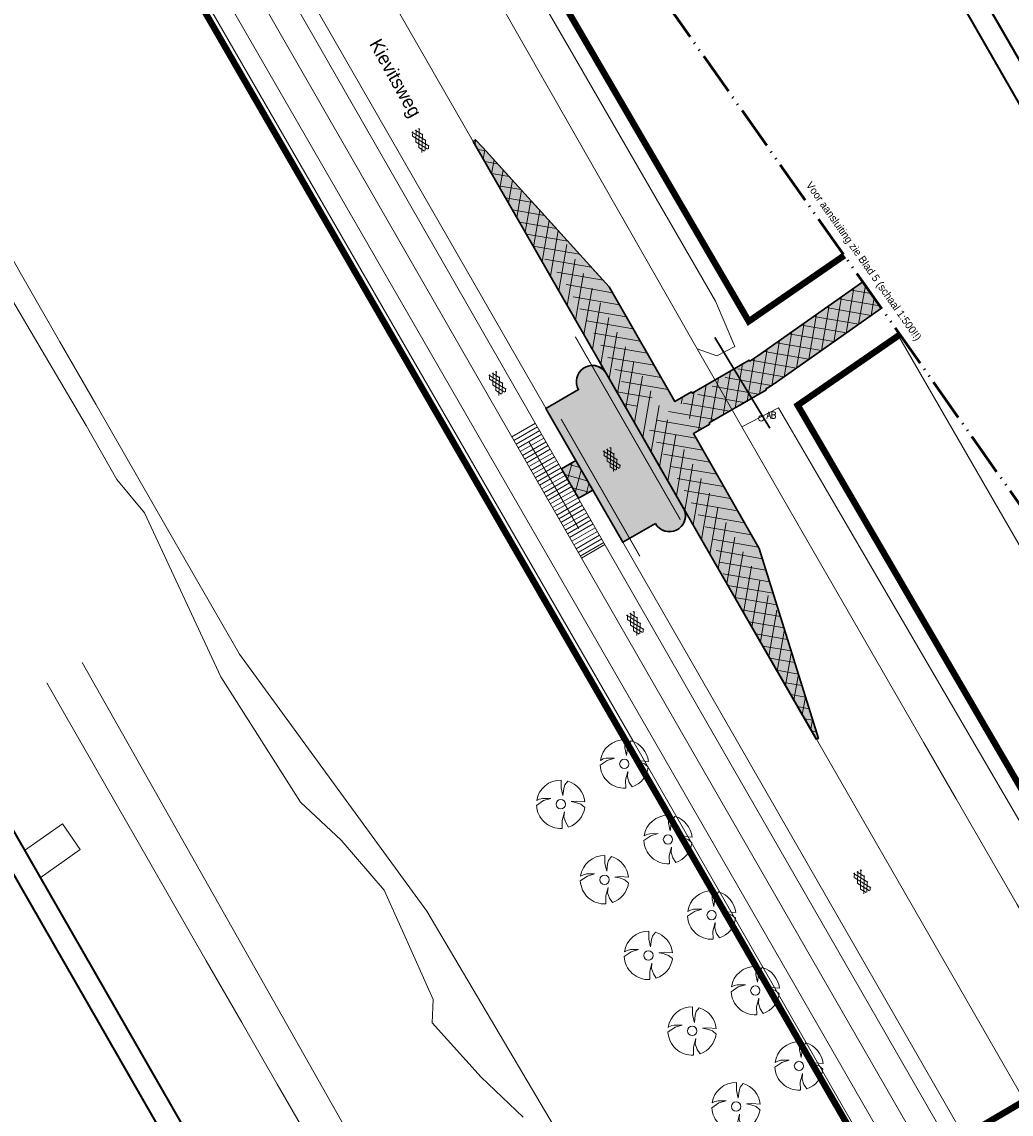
# Model space of a CAD drawing. Header units: metres. Extents: x 148737 to 148951, y 485553 to 485794.
# Tile 5 of 7: x 148787 to 148879, y 485637 to 485739. Entities that reach past the tile are written whole.
import ezdxf

# ---------------------------------------------------------------- set-up
doc = ezdxf.new("R2010")
doc.units = ezdxf.units.M
doc.header["$MEASUREMENT"] = 0
for name, pattern in [('0.30-2.70 (0.10)', [3, 0.3, -2.7]), ('3-3 (0.10)', [6, -3, 3]), ('bladgr', [6.12, 4, -0.66, 0.07, -0.66, 0.07, -0.66]), ('DGN Style 2', [7.287719, 4.372632, -2.915088])]:
    doc.linetypes.add(name, pattern=pattern)
for name, color, linetype, lineweight in [('BWR-alg-topografie', 7, 'Continuous', 13), ('BWR-best-situatie', 2, 'Continuous', 13), ('BWR-nieuw-belijning-030-270 streep dik 100', 51, '0.30-2.70 (0.10)', 0), ('BWR-nieuw-belijning-3-3 streep dik 100', 51, '3-3 (0.10)', 0), ('BWR-verw-asfalt zagen_GV', 6, 'zaagsnede', 30), ('BWR-verw-hekwerk_GV', 214, 'hekwerkv', 30), ('BWR-verw-situatie', 214, 'DGN Style 2', 13), ('TOP-L-topo objecten punt', 7, 'Continuous', 0), ('TOP-L-topo objecten vlak', 7, 'Continuous', 0), ('TOP-L-water beschoeiing', 7, 'Continuous', 0), ('TOP-T-topo huisnummering naamgeving', 7, 'Continuous', 0), ('WVB-alg-bladgrens', 2, 'bladgr', 53), ('WVB-alg-onderhoek', 7, 'Continuous', 30), ('WVB-alg-werkgrens', 6, 'Continuous', 53), ('WVB-raster-20%', 254, 'Continuous', 30), ('WVB-tekst-dik 035', 1, 'Continuous', 40)]:
    doc.layers.add(name, color=color, linetype=linetype, lineweight=lineweight)
doc.styles.add('Style-INTL_ISO', font='INTL_ISO.shx')
doc.styles.add('Style-STANDARD', font='STANDARD.shx')
doc.styles.add('Style-WORKING', font='WORKING.shx')
doc.linetypes.add('hekwerkv', pattern='A,0,[3,dgnlstyle-CivielV8i.shx,S=0.007937,R=0,X=0,Y=0],-1.2,[9,dgnlstyle-CivielV8i.shx,S=0.006349,R=0,X=0,Y=0],-1.2,6', length=8.4)
doc.linetypes.add('zaagsnede', pattern='A,-0.15,[15,dgnlstyle-CivielV8i.shx,S=0.002381,R=0,X=0,Y=0],-0.15', length=0.3)

# ---------------------------------------------------------------- blocks, each defined once
blk = doc.blocks.new('BBOOM')
at = {"layer": 'BWR-best-situatie'}
for p, q in [((0.016, 0.603), (0.016, 0.9)), ((0.016, 0.804), (0.016, 0.871)), ((0.26, 0.861), (0.15, 0.72)), ((0.083, 0.318), (0.016, 0.603)), ((0.116, 0.586), (0.083, 0.318)), ((0.15, 0.72), (0.116, 0.586)), ((-0.9, -0.042), (-0.637, 0.135)), ((-0.787, 0.185), (-0.89, 0.134)), ((-0.67, 0.217), (-0.787, 0.185)), ((-0.368, 0.218), (-0.67, 0.217)), ((-0.637, 0.135), (-0.368, 0.218)), ((0.384, 0.1), (0.586, 0.117)), ((0.551, 0.067), (0.384, 0.1)), ((0.752, 0), (0.551, 0.067)), ((0.586, 0.117), (0.895, 0.092)), ((0.89, -0.121), (0.752, 0)), ((0.133, -0.283), (0.05, -0.603)), ((0.116, -0.484), (0.133, -0.283)), ((0.05, -0.603), (0.051, -0.899)), ((0.184, -0.685), (0.116, -0.484)), ((0.293, -0.851), (0.184, -0.685))]:
    blk.add_line(p, q, dxfattribs=at)
blk.add_circle((0, 0), 0.174, dxfattribs=at)
for start, end in [(88.9495, 171.4867), (5.8447, 73.1614), (182.6375, 273.2485), (289.0687, 352.197)]:
    blk.add_arc((-0.001, 0), 0.9, start, end, dxfattribs=at)
blk = doc.blocks.new('11')
at = {"layer": 'TOP-L-topo objecten punt', "color": 7, "linetype": 'Continuous', "lineweight": 0}
blk.add_circle((0, 0), 0.25, dxfattribs=at)
at = {"layer": 'TOP-L-topo objecten punt', "color": 7, "linetype": 'Continuous', "lineweight": 0, "style": 'Style-STANDARD'}
blk.add_text('AB', height=0.6, dxfattribs=at).set_placement((0.483, 0))
blk = doc.blocks.new('ASFALT')
at = {"layer": 'BWR-alg-topografie'}
for p, q in [((1.14, 0.74), (0, 0.08)), ((0.54, 0.74), (0, 0.43)), ((1.48, -0.17), (0, 0.69)), ((0.88, -0.16), (0, 0.35)), ((0.28, -0.16), (0, 0)), ((1.74, 0.74), (0.18, -0.16)), ((2.08, -0.16), (0.52, 0.74)), ((2.11, 0.61), (0.78, -0.16)), ((2.11, 0.17), (1.12, 0.74)), ((2.11, 0.26), (1.38, -0.16)), ((2.11, 0.51), (1.73, 0.74)), ((2.11, -0.09), (1.98, -0.16))]:
    blk.add_line(p, q, dxfattribs=at)

msp = doc.modelspace()

# ---------------------------------------------------------------- hatches: boundary and pattern name
at = {"layer": 'WVB-raster-20%', "extrusion": (0, 0, -1)}
msp.add_hatch(color=256, dxfattribs=at).paths.add_polyline_path([(-148855.65, 485707.67, 0.022579), (-148854.89, 485707.18), (-148854.85, 485707.25), (-148849.54, 485704.18), (-148849.47, 485704.31), (-148847.93, 485703.41), (-148841.81, 485714.08), (-148830.08, 485727.02), (-148829.39, 485727.75), (-148829.25, 485727.62), (-148829.18, 485727.58), (-148851.4, 485688.85), (-148861.08, 485672.05), (-148861.28, 485672.11), (-148855.77, 485689.76), (-148849.65, 485700.43), (-148851.18, 485701.32), (-148851.12, 485701.44), (-148856.44, 485704.51), (-148856.4, 485704.58, -0.022579), (-148857.38, 485705.21), (-148867.13, 485712.09), (-148865.4, 485714.54)])
at = {"layer": 'WVB-raster-20%'}
msp.add_hatch(color=256, dxfattribs=at).paths.add_polyline_path([(148846.12, 485692.07, 0.925789), (148848.82, 485693.36), (148848.71, 485693.55), (148841.56, 485706), (148841.56, 485706), (148841.46, 485706.19, 0.930846), (148838.97, 485704.52), (148835.94, 485702.78), (148835.94, 485702.78), (148843.08, 485690.33)])

# ---------------------------------------------------------------- linework, layer by layer
at = {"layer": 'BWR-nieuw-belijning-030-270 streep dik 100', "color": 7, "linetype": '0.30-2.70 (0.10)', "const_width": 0.1, "flags": 128}
msp.add_lwpolyline([(148834.35, 485699.69), (148839, 485691.6)], dxfattribs=at)
at = {"layer": 'BWR-nieuw-belijning-3-3 streep dik 100', "color": 7, "const_width": 0.1, "flags": 128}
for points in [[(148838.67, 485709.44), (148848.44, 485692.43)], [(148837.35, 485701.79), (148844.68, 485689.03)]]:
    msp.add_lwpolyline(points, dxfattribs=at)
at = {"layer": 'BWR-nieuw-belijning-3-3 streep dik 100', "color": 7, "linetype": 'Continuous', "extrusion": (0, 0, -1)}
msp.add_solid([(-148836.53, 485703.11), (-148837.32, 485701.74), (-148836.62, 485703.16), (-148837.41, 485701.79)], dxfattribs=at)
at = {"layer": 'BWR-verw-asfalt zagen_GV', "linetype": 'zaagsnede'}
for p, q in [((148838.97, 485704.52), (148835.94, 485702.78)), ((148846.12, 485692.07), (148843.08, 485690.33))]:
    msp.add_line(p, q, dxfattribs=at)
at = {"layer": 'BWR-verw-asfalt zagen_GV', "linetype": 'zaagsnede', "flags": 128}
msp.add_lwpolyline([(148861.09, 485672.03), (148851.4, 485688.85), (148829.18, 485727.58)], dxfattribs=at)
at = {"layer": 'BWR-verw-asfalt zagen_GV', "linetype": 'zaagsnede', "extrusion": (0, 0, -1)}
msp.add_arc((-148840.27, 485705.26), 1.5, 330.1391, 141.9343, dxfattribs=at)
at = {"layer": 'BWR-verw-asfalt zagen_GV', "linetype": 'zaagsnede'}
msp.add_arc((148847.42, 485692.82), 1.5, 209.8609, 29.8609, dxfattribs=at)
at = {"layer": 'BWR-verw-hekwerk_GV', "linetype": 'hekwerkv', "ltscale": 0.4}
msp.add_line((148851.64, 485709.38), (148856.77, 485700.93), dxfattribs=at)
at = {"layer": 'BWR-verw-situatie'}
for p, q in [((148829.18, 485727.58), (148829.25, 485727.62)), ((148829.25, 485727.62), (148829.39, 485727.75)), ((148829.33, 485727.31), (148829.41, 485727.74)), ((148829.39, 485727.75), (148830.08, 485727.02)), ((148830.36, 485726.72), (148829.6, 485726.85)), ((148830.08, 485727.02), (148841.81, 485714.08)), ((148830.11, 485725.95), (148830.26, 485726.82)), ((148831.44, 485725.52), (148830.24, 485725.72)), ((148830.89, 485724.59), (148831.12, 485725.88)), ((148832.53, 485724.32), (148830.89, 485724.6)), ((148831.67, 485723.23), (148831.97, 485724.94)), ((148833.62, 485723.11), (148831.54, 485723.47)), ((148832.45, 485721.87), (148832.82, 485724)), ((148834.71, 485721.91), (148832.18, 485722.35)), ((148833.24, 485720.51), (148833.67, 485723.06)), ((148834.02, 485719.15), (148834.53, 485722.12)), ((148835.8, 485720.71), (148832.83, 485721.22)), ((148834.8, 485717.79), (148835.38, 485721.18)), ((148836.89, 485719.51), (148833.47, 485720.1)), ((148835.58, 485716.43), (148836.23, 485720.23)), ((148836.36, 485715.07), (148837.08, 485719.29)), ((148837.98, 485718.31), (148834.12, 485718.97)), ((148837.14, 485713.71), (148837.94, 485718.35)), ((148839.07, 485717.1), (148834.77, 485717.84)), ((148837.92, 485712.35), (148838.79, 485717.41)), ((148840.16, 485715.9), (148835.41, 485716.72)), ((148838.7, 485710.99), (148839.64, 485716.47)), ((148841.25, 485714.7), (148836.06, 485715.59)), ((148839.48, 485709.63), (148840.5, 485715.53)), ((148842.12, 485713.53), (148836.7, 485714.47)), ((148840.26, 485708.27), (148841.35, 485714.59)), ((148865.4, 485714.54), (148855.65, 485707.67)), ((148865.01, 485710.6), (148865.64, 485714.21)), ((148867.13, 485712.09), (148865.4, 485714.54)), ((148842.77, 485712.41), (148837.35, 485713.34)), ((148841.04, 485706.91), (148842.17, 485713.45)), ((148841.81, 485714.08), (148847.93, 485703.41)), ((148863.86, 485709.78), (148864.58, 485713.96)), ((148866.17, 485713.46), (148864.32, 485713.77)), ((148843.41, 485711.28), (148838, 485712.21)), ((148861.55, 485708.15), (148862.27, 485712.33)), ((148866.19, 485711.42), (148862, 485712.14)), ((148862.71, 485708.97), (148863.42, 485713.14)), ((148866.98, 485712.3), (148863.16, 485712.96)), ((148866.17, 485711.41), (148866.45, 485713.06)), ((148841.82, 485705.55), (148842.95, 485712.09)), ((148867.13, 485712.09), (148857.38, 485705.21)), ((148860.4, 485707.34), (148861.11, 485711.52)), ((148865.03, 485710.61), (148860.85, 485711.33)), ((148844.06, 485710.16), (148838.64, 485711.09)), ((148842.6, 485704.19), (148843.73, 485710.73)), ((148859.24, 485706.52), (148859.96, 485710.7)), ((148863.88, 485709.79), (148859.69, 485710.51)), ((148844.71, 485709.03), (148839.29, 485709.96)), ((148843.38, 485702.83), (148844.51, 485709.37)), ((148858.09, 485705.71), (148858.8, 485709.89)), ((148862.72, 485708.98), (148858.53, 485709.7)), ((148845.35, 485707.9), (148839.93, 485708.84)), ((148855.79, 485704.14), (148856.5, 485708.26)), ((148856.93, 485704.91), (148857.65, 485709.07)), ((148861.56, 485708.16), (148857.38, 485708.88)), ((148846, 485706.78), (148840.58, 485707.71)), ((148844.17, 485701.47), (148845.29, 485708.01)), ((148849.54, 485704.18), (148854.85, 485707.25)), ((148854.66, 485703.49), (148855.34, 485707.45)), ((148854.85, 485707.25), (148854.89, 485707.18)), ((148859.25, 485706.53), (148855.02, 485707.26)), ((148860.4, 485707.35), (148856.22, 485708.07)), ((148846.65, 485705.65), (148841.23, 485706.59)), ((148844.95, 485700.11), (148846.07, 485706.65)), ((148852.41, 485702.19), (148853.1, 485706.24)), ((148853.53, 485702.84), (148854.23, 485706.89)), ((148858.09, 485705.71), (148853.55, 485706.5)), ((148847.29, 485704.53), (148841.87, 485705.46)), ((148845.73, 485698.75), (148846.85, 485705.29)), ((148851.28, 485701.53), (148851.98, 485705.59)), ((148856.92, 485704.9), (148852.2, 485705.71)), ((148853, 485702.53), (148842.52, 485704.33)), ((148847.93, 485703.41), (148849.47, 485704.31)), ((148848.07, 485694.66), (148849.72, 485704.29)), ((148854.36, 485703.31), (148849.27, 485704.19)), ((148849.47, 485704.31), (148849.54, 485704.18)), ((148850.12, 485700.71), (148850.85, 485704.94)), ((148855.71, 485704.09), (148850.84, 485704.93)), ((148856.44, 485704.51), (148851.12, 485701.44)), ((148856.4, 485704.58), (148856.44, 485704.51)), ((148851.65, 485701.75), (148843.17, 485703.21)), ((148846.51, 485697.39), (148847.63, 485703.93)), ((148847.29, 485696.02), (148848.63, 485703.82)), ((148850.51, 485700.93), (148843.81, 485702.08)), ((148834.96, 485701.41), (148832.77, 485700.13)), ((148832.96, 485699.8), (148835.16, 485701.06)), ((148851.18, 485701.32), (148849.65, 485700.43)), ((148851.12, 485701.44), (148851.18, 485701.32)), ((148833.16, 485699.45), (148835.36, 485700.71)), ((148833.36, 485699.11), (148835.56, 485700.37)), ((148833.56, 485698.76), (148835.75, 485700.02)), ((148849.88, 485700.02), (148844.46, 485700.96)), ((148849.65, 485700.43), (148855.77, 485689.76)), ((148833.76, 485698.41), (148835.95, 485699.67)), ((148833.96, 485698.07), (148836.15, 485699.33)), ((148834.16, 485697.72), (148836.35, 485698.98)), ((148850.52, 485698.9), (148845.1, 485699.83)), ((148848.85, 485693.3), (148849.98, 485699.85)), ((148834.36, 485697.37), (148836.55, 485698.63)), ((148834.55, 485697.02), (148836.75, 485698.28)), ((148834.75, 485696.68), (148836.95, 485697.94)), ((148851.17, 485697.77), (148845.75, 485698.7)), ((148849.63, 485691.94), (148850.76, 485698.49)), ((148834.95, 485696.33), (148837.15, 485697.59)), ((148835.15, 485695.98), (148837.35, 485697.24)), ((148838.73, 485697.92), (148837.4, 485697.16)), ((148837.96, 485696.17), (148838.39, 485697.73)), ((148838.09, 485697.56), (148839.09, 485697.29)), ((148838.67, 485694.94), (148839.23, 485697.04)), ((148851.82, 485696.65), (148846.4, 485697.58)), ((148850.41, 485690.58), (148851.54, 485697.13)), ((148835.35, 485695.64), (148837.55, 485696.9)), ((148835.55, 485695.29), (148837.74, 485696.55)), ((148835.75, 485694.94), (148837.94, 485696.2)), ((148837.7, 485696.63), (148839.79, 485696.06)), ((148852.46, 485695.52), (148847.04, 485696.45)), ((148835.95, 485694.6), (148838.14, 485695.86)), ((148836.15, 485694.25), (148838.34, 485695.51)), ((148836.35, 485693.9), (148838.54, 485695.16)), ((148838.4, 485695.4), (148839.95, 485694.98)), ((148838.97, 485694.42), (148840.3, 485695.18)), ((148839.67, 485694.82), (148839.94, 485695.81)), ((148853.11, 485694.39), (148847.69, 485695.33)), ((148851.19, 485689.22), (148852.32, 485695.77)), ((148836.55, 485693.56), (148838.74, 485694.81)), ((148836.75, 485693.21), (148838.94, 485694.47)), ((148836.94, 485692.86), (148839.14, 485694.12)), ((148853.76, 485693.27), (148848.33, 485694.2)), ((148851.97, 485687.87), (148853.1, 485694.41)), ((148837.14, 485692.52), (148839.34, 485693.77)), ((148837.34, 485692.17), (148839.54, 485693.43)), ((148837.54, 485691.82), (148839.73, 485693.08)), ((148854.4, 485692.14), (148848.98, 485693.08)), ((148852.75, 485686.51), (148853.88, 485693.05)), ((148837.74, 485691.47), (148839.93, 485692.73)), ((148837.94, 485691.13), (148840.13, 485692.39)), ((148838.14, 485690.78), (148840.33, 485692.04)), ((148855.05, 485691.02), (148849.63, 485691.95)), ((148838.34, 485690.43), (148840.53, 485691.69)), ((148838.54, 485690.09), (148840.73, 485691.35)), ((148838.74, 485689.74), (148840.93, 485691)), ((148855.7, 485689.89), (148850.27, 485690.82)), ((148853.53, 485685.15), (148854.66, 485691.69)), ((148838.94, 485689.39), (148841.13, 485690.65)), ((148839.13, 485689.05), (148841.33, 485690.3)), ((148841.43, 485690.13), (148839.24, 485688.86)), ((148854.32, 485683.79), (148855.44, 485690.33)), ((148856.07, 485688.81), (148850.92, 485689.7)), ((148855.77, 485689.76), (148861.28, 485672.11)), ((148856.4, 485687.74), (148851.57, 485688.57)), ((148855.1, 485682.44), (148856.15, 485688.55)), ((148856.74, 485686.67), (148852.21, 485687.45)), ((148857.07, 485685.6), (148852.86, 485686.32)), ((148855.88, 485681.08), (148856.8, 485686.46)), ((148857.41, 485684.52), (148853.51, 485685.19)), ((148857.74, 485683.45), (148854.16, 485684.07)), ((148856.66, 485679.72), (148857.46, 485684.36)), ((148858.08, 485682.38), (148854.81, 485682.94)), ((148858.41, 485681.31), (148855.45, 485681.81)), ((148857.44, 485678.36), (148858.11, 485682.27)), ((148858.75, 485680.23), (148856.1, 485680.69)), ((148858.22, 485677.01), (148858.77, 485680.17)), ((148859.08, 485679.16), (148856.75, 485679.56)), ((148859.42, 485678.09), (148857.4, 485678.44)), ((148859, 485675.65), (148859.42, 485678.08)), ((148859.75, 485677.02), (148858.05, 485677.31)), ((148860.09, 485675.94), (148858.7, 485676.18)), ((148859.78, 485674.29), (148860.07, 485675.98)), ((148860.42, 485674.87), (148859.34, 485675.06)), ((148860.76, 485673.8), (148859.99, 485673.93)), ((148860.57, 485672.93), (148860.73, 485673.89)), ((148861.09, 485672.73), (148860.64, 485672.81)), ((148861.07, 485672.05), (148861.28, 485672.11))]:
    msp.add_line(p, q, dxfattribs=at)
at = {"layer": 'BWR-verw-situatie', "extrusion": (0, 0, -1)}
for radius in [10, 13]:
    msp.add_arc((-148849.89, 485715.84), radius, 234.8097, 239.9835, dxfattribs=at)
at = {"layer": 'TOP-L-topo objecten vlak', "color": 7, "linetype": 'Continuous', "lineweight": 0}
msp.add_line((148814.08, 485771.3), (148850.01, 485708.32), dxfattribs=at)
at = {"layer": 'TOP-L-topo objecten vlak', "color": 7, "linetype": 'Continuous', "lineweight": 0, "flags": 128}
for points in [[(148850.01, 485708.32), (148851.83, 485707.65), (148853.49, 485708.52), (148851.72, 485712.74), (148838.12, 485736.24), (148822.61, 485763), (148816.93, 485772.93)], [(148829.18, 485727.58), (148818.05, 485746.97), (148806.59, 485767)], [(148799.65, 485763.01), (148810.39, 485744.24), (148850.08, 485675.04), (148881.29, 485620.77)], [(148882.66, 485621.56), (148879.3, 485627.34), (148843.08, 485690.33), (148812.3, 485743.98), (148800.97, 485763.77)], [(148910.34, 485637.46), (148868.61, 485709.73), (148868.74, 485709.82)], [(148854.15, 485701.06), (148850.01, 485708.32)], [(148899.37, 485631.16), (148898.73, 485632.26), (148885.29, 485655.32), (148874, 485674.67), (148861.9, 485695.4), (148857.57, 485702.82), (148854.15, 485701.06)], [(148854.15, 485701.06), (148859.86, 485691.14), (148863.91, 485684.12), (148871.08, 485671.7), (148874.09, 485666.48), (148879.77, 485656.66), (148884.01, 485649.33), (148888.36, 485641.82), (148892.73, 485634.29), (148895.75, 485629.08)], [(148839.87, 485596.97), (148825.75, 485620.99), (148792.81, 485679.17)], [(148789.53, 485677.28), (148791.19, 485674.39), (148797.77, 485662.91), (148804.36, 485651.44), (148807.66, 485645.71), (148810.96, 485639.98), (148817.57, 485628.51), (148824.18, 485617.05), (148830.8, 485605.6), (148836.8, 485595.21)], [(148888.3, 485624.8), (148884.83, 485630.78), (148861.09, 485672.03)], [(148788.91, 485659.16), (148792.65, 485661.79), (148790.98, 485664.16), (148787.45, 485661.69)]]:
    msp.add_lwpolyline(points, dxfattribs=at)
at = {"layer": 'TOP-L-topo objecten vlak', "linetype": 'Continuous', "lineweight": 0, "flags": 128}
for points in [[(148881.29, 485620.77), (148850.08, 485675.04), (148810.39, 485744.24), (148799.65, 485763.01)], [(148797.48, 485761.76), (148808.36, 485742.66), (148847.82, 485673.92), (148879.14, 485619.54)], [(148876.87, 485618.24), (148845.57, 485672.67), (148805.88, 485741.5), (148795.02, 485760.35)], [(148875.33, 485617.35), (148844.03, 485671.91), (148804.28, 485740.7), (148793.43, 485759.44)], [(148854.75, 485605.52), (148853.26, 485608.06), (148824.86, 485656.04), (148807.44, 485679.93), (148800.76, 485691.54), (148794.08, 485703.16), (148790.75, 485708.96), (148787.42, 485714.77), (148784.08, 485720.58), (148780.75, 485726.39), (148777.43, 485732.2), (148771.35, 485746.75)], [(148833.81, 485636.92), (148829.91, 485640.62), (148825.36, 485645.66), (148825.45, 485647.84), (148822.61, 485654.21), (148820.9, 485658), (148816.91, 485662.66), (148813.11, 485666.17), (148805.7, 485677.84), (148798.61, 485693.06), (148796.03, 485696.16), (148793.19, 485701.19), (148773.54, 485734.45), (148771.45, 485739.39), (148769.65, 485741.67), (148768.02, 485744.84)], [(148792.81, 485679.17), (148825.75, 485620.99), (148839.87, 485596.97)]]:
    msp.add_lwpolyline(points, dxfattribs=at)
at = {"layer": 'TOP-L-water beschoeiing', "color": 7, "linetype": 'Continuous', "lineweight": 0, "flags": 128}
msp.add_lwpolyline([(148839.87, 485596.97), (148825.75, 485620.99), (148792.81, 485679.17)], dxfattribs=at)
at = {"layer": 'WVB-alg-bladgrens', "linetype": 'bladgr'}
msp.add_line((148822.12, 485775.92), (148917.04, 485641.31), dxfattribs=at)
at = {"layer": 'WVB-alg-onderhoek', "lineweight": 40}
for p, q in [((148950.61, 485612.16), (148846, 485794.25)), ((148742.99, 485735.07), (148847.6, 485552.98))]:
    msp.add_line(p, q, dxfattribs=at)
at = {"layer": 'WVB-alg-onderhoek', "lineweight": 40, "flags": 128}
msp.add_lwpolyline([(148746.72, 485732.6), (148848.34, 485555.71), (148947.88, 485612.9), (148846.26, 485789.78)], close=True, dxfattribs=at)
at = {"layer": 'WVB-alg-werkgrens', "flags": 128}
msp.add_lwpolyline([(148863.68, 485716.99, 0.6, 0.6, 0), (148854.8, 485710.87, 0.6, 0.6, 0), (148823.97, 485763.74, 0.6, 0.6, 0), (148798.84, 485748.96, 0.6, 0.6, 0), (148867.19, 485630.64, 0.6, 0.6, 0), (148892.81, 485645.69, 0.6, 0.6, 0), (148859.35, 485703.07, 0.6, 0.6, 0), (148868.86, 485709.64, 0.6, 0.6, 0)], format="xyseb", dxfattribs=at)
at = {"layer": 'WVB-raster-20%', "flags": 128}
for points in [[(148855.65, 485707.67, -0.022579), (148854.89, 485707.18), (148854.85, 485707.25), (148849.54, 485704.18), (148849.47, 485704.31), (148847.93, 485703.41), (148841.81, 485714.08), (148830.08, 485727.02), (148829.39, 485727.75), (148829.25, 485727.62), (148829.18, 485727.58), (148851.4, 485688.85), (148861.08, 485672.05), (148861.28, 485672.11), (148855.77, 485689.76), (148849.65, 485700.43), (148851.18, 485701.32), (148851.12, 485701.44), (148856.44, 485704.51), (148856.4, 485704.58, 0.022579), (148857.38, 485705.21), (148867.13, 485712.09), (148865.4, 485714.54)], [(148846.12, 485692.07, 0.925789), (148848.82, 485693.36), (148848.71, 485693.55), (148841.56, 485706), (148841.56, 485706), (148841.46, 485706.19, 0.930846), (148838.97, 485704.52), (148835.94, 485702.78), (148835.94, 485702.78), (148843.08, 485690.33)]]:
    msp.add_lwpolyline(points, format="xyb", close=True, dxfattribs=at)
msp.add_lwpolyline([(148840.3, 485695.18), (148838.97, 485694.42), (148837.4, 485697.16), (148838.73, 485697.92)], close=True, dxfattribs=at)
at = {"layer": 'WVB-raster-20%', "extrusion": (0, 0, -1)}
msp.add_solid([(-148840.3, 485695.18), (-148838.97, 485694.42), (-148838.73, 485697.92), (-148837.4, 485697.16)], dxfattribs=at)

# ---------------------------------------------------------------- block references
at = {"layer": 'BWR-alg-topografie', "rotation": 118.5964162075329}
for p in [(148825.02, 485726.9), (148832.18, 485704.32), (148842.82, 485697.24), (148844.99, 485681.99), (148866.09, 485657.99)]:
    msp.add_blockref('ASFALT', p, dxfattribs=at)
at = {"layer": 'TOP-L-topo objecten punt', "color": 7, "linetype": 'Continuous', "lineweight": 0}
msp.add_blockref('11', (148855.96, 485701.85), dxfattribs=at)
at = {"layer": 'TOP-L-topo objecten punt', "color": 7, "linetype": 'Continuous', "lineweight": 0, "xscale": 2.5, "yscale": 2.5, "zscale": 2.5}
for p in [(148843.23, 485669.73), (148837.32, 485665.99), (148847.29, 485662.71), (148841.39, 485658.97), (148851.35, 485655.69), (148845.47, 485651.94), (148855.41, 485648.67), (148849.54, 485644.92), (148859.47, 485641.66), (148853.62, 485637.89)]:
    msp.add_blockref('BBOOM', p, dxfattribs=at)

# ---------------------------------------------------------------- texts
at = {"layer": 'TOP-T-topo huisnummering naamgeving', "color": 7, "linetype": 'Continuous', "lineweight": 0, "style": 'Style-INTL_ISO'}
msp.add_text('Kievitsweg', height=1.25, rotation=299.1, dxfattribs=at).set_placement((148819.48, 485736.67))
at = {"layer": 'WVB-tekst-dik 035', "linetype": 'Continuous', "style": 'Style-WORKING'}
msp.add_text('Voor aansluiting zie Blad 5 (schaal 1:500!!)', height=0.7, rotation=305.1903, dxfattribs=at).set_placement((148860.09, 485723.54))

doc.saveas('drawing.dxf')
